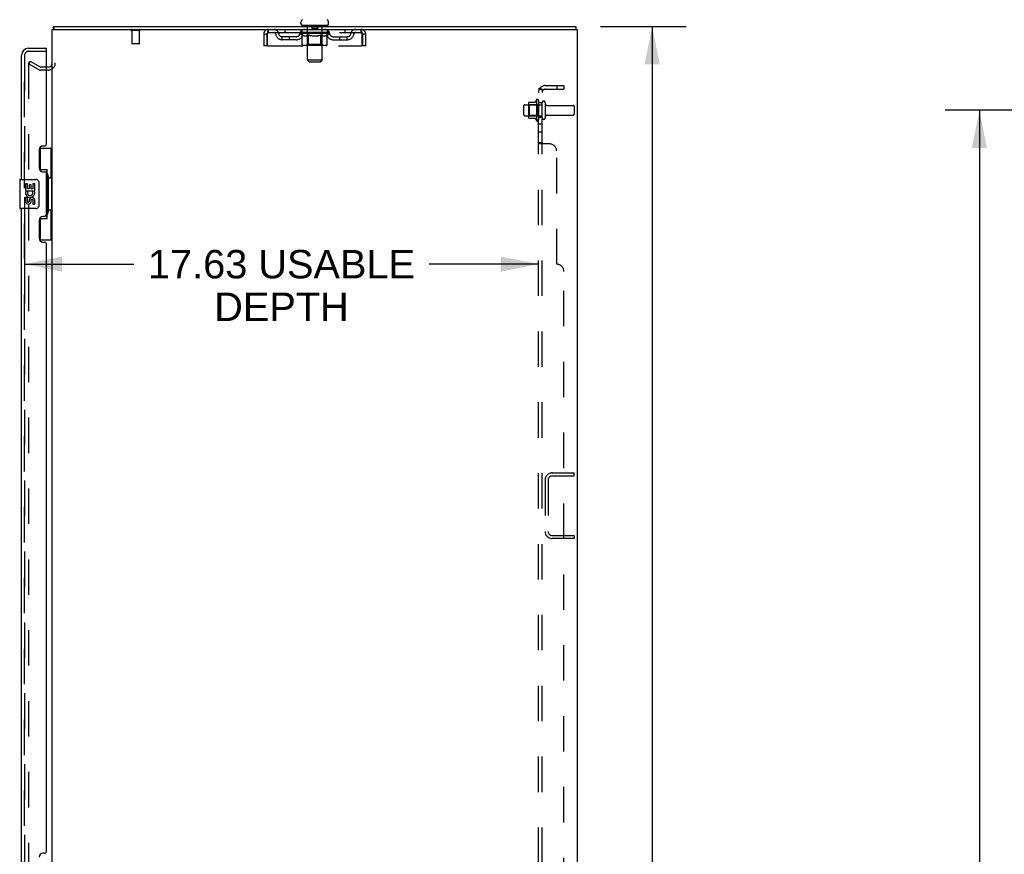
# Model space of a CAD drawing. Header units: inches. Extents: x 0 to 221, y 0 to 143.
# Tile 30 of 33: x 114 to 147, y 79 to 107. Entities that reach past the tile are written whole.
import ezdxf

# ---------------------------------------------------------------- set-up
doc = ezdxf.new("R2010")
doc.units = ezdxf.units.IN
doc.header["$LTSCALE"] = 12.149718
doc.header["$MEASUREMENT"] = 0
doc.linetypes.add('HIDDEN', pattern=[0.2, 0.1, -0.1])
doc.layers.get('0').update_dxf_attribs({"linetype": 'CONTINUOUS'})
for name, color, linetype in [('DEFAULT_2', 8, 'HIDDEN'), ('DIMENSIONS', 7, 'CONTINUOUS'), ('LEFTHAND_DOOR_ASSEMBLY', 7, 'CONTINUOUS'), ('RIGHTHAND_DOOR_ASSEMBLY', 7, 'CONTINUOUS'), ('SUBPANEL', 7, 'CONTINUOUS')]:
    doc.layers.add(name, color=color, linetype=linetype)
doc.styles.get("Standard").update_dxf_attribs({"font": 'arial.ttf'})
doc.dimstyles.new('DIMSTYLE_1', dxfattribs={"dimtxt": 0.974576, "dimasz": 1.299435, "dimexe": 0.09, "dimexo": 0.07, "dimgap": 0.0375, "dimtad": 0, "dimtih": 1, "dimtoh": 1, "dimzin": 4, "dimdsep": 46, "dimtxsty": 'Standard', "dimblk": '_FILLED', "dimblk1": '_FILLED', "dimblk2": '_FILLED', "dimcen": 0.09, "dimadec": 3, "dimazin": 1, "dimtfac": 1, "dimtdec": 3, "dimtofl": 0, "dimtmove": 0, "dimatfit": 3, "dimldrblk": '_FILLED', "dimfxl": 0, "dimtolj": 1, "dimtzin": 4, "dimarcsym": 0})

# ---------------------------------------------------------------- blocks, each defined once
blk = doc.blocks.new('_FILLED')
at = {"color": 0, "linetype": 'ByBlock'}
blk.add_solid([(0, 0), (-1, 0.2), (-1, -0.2)], dxfattribs=at)
blk = doc.blocks.new('*D2')
at = {"layer": 'DIMENSIONS', "color": 2, "linetype": 'Continuous'}
for p, q in [((154.197, 104.047), (145.254, 104.047)), ((146.423, 104.047), (146.423, 77.897)), ((146.423, 49.797), (146.423, 75.947)), ((154.197, 49.797), (145.254, 49.797))]:
    blk.add_line(p, q, dxfattribs=at)
at = {"layer": 'DIMENSIONS', "color": 2, "linetype": 'Continuous', "xscale": 1.2994350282, "yscale": 1.2994350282, "zscale": 1.2994350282}
for p, rotation in [((146.423, 104.047), 90), ((146.423, 49.797), 270)]:
    blk.add_blockref('_FILLED', p, dxfattribs=dict(at, rotation=rotation))
at = {"layer": 'DIMENSIONS', "color": 2, "linetype": 'Continuous', "insert": (146.423, 77.409), "char_height": 0.9746, "width": 3.40558, "attachment_point": 2, "line_spacing_factor": 0.9}
blk.add_mtext('54.25', dxfattribs=at)
blk = doc.blocks.new('*D7')
at = {"layer": 'DIMENSIONS', "color": 2, "linetype": 'Continuous'}
for p, q in [((133.428, 106.922), (136.373, 106.922)), ((135.204, 106.922), (135.204, 77.897)), ((135.204, 46.922), (135.204, 75.947)), ((133.428, 46.922), (136.373, 46.922))]:
    blk.add_line(p, q, dxfattribs=at)
at = {"layer": 'DIMENSIONS', "color": 2, "linetype": 'Continuous', "xscale": 1.2994350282, "yscale": 1.2994350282, "zscale": 1.2994350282}
for p, rotation in [((135.204, 106.922), 90), ((135.204, 46.922), 270)]:
    blk.add_blockref('_FILLED', p, dxfattribs=dict(at, rotation=rotation))
at = {"layer": 'DIMENSIONS', "color": 2, "linetype": 'Continuous', "insert": (135.204, 77.409), "char_height": 0.9746, "width": 3.40558, "attachment_point": 2, "line_spacing_factor": 0.9}
blk.add_mtext('60.00', dxfattribs=at)
blk = doc.blocks.new('*D11')
at = {"layer": 'DIMENSIONS', "color": 2, "linetype": 'Continuous'}
for p, q in [((113.679, 100.607), (113.679, 97.599)), ((113.679, 98.768), (117.432, 98.768)), ((131.304, 98.768), (127.551, 98.768))]:
    blk.add_line(p, q, dxfattribs=at)
at = {"layer": 'DIMENSIONS', "color": 2, "linetype": 'Continuous', "xscale": 1.2994350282, "yscale": 1.2994350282, "zscale": 1.2994350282, "rotation": 180}
blk.add_blockref('_FILLED', (113.679, 98.768), dxfattribs=at)
at = {"layer": 'DIMENSIONS', "color": 2, "linetype": 'Continuous', "xscale": 1.2994350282, "yscale": 1.2994350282, "zscale": 1.2994350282}
blk.add_blockref('_FILLED', (131.304, 98.768), dxfattribs=at)
at = {"layer": 'DIMENSIONS', "color": 2, "linetype": 'Continuous', "insert": (122.492, 99.255), "char_height": 0.97458, "width": 9.14435, "attachment_point": 2, "line_spacing_factor": 0.9}
blk.add_mtext('17.63 USABLE\\PDEPTH', dxfattribs=at)

msp = doc.modelspace()

# ---------------------------------------------------------------- linework, layer by layer
at = {"color": 7, "linetype": 'Continuous'}
for p, q in [((123.158, 107.012), (123.158, 107.05)), ((124.108, 107.012), (124.108, 107.05)), ((114.685, 106.922), (114.685, 106.818)), ((114.685, 106.922), (132.581, 106.922)), ((123.196, 106.952), (123.196, 106.922)), ((124.071, 106.952), (123.196, 106.952)), ((124.071, 106.952), (124.071, 106.922)), ((132.581, 106.922), (132.581, 106.818)), ((114.491, 105.526), (114.429, 105.526))]:
    msp.add_line(p, q, dxfattribs=at)
at = {"color": 3, "linetype": 'Continuous'}
for p, q in [((114.633, 47.026), (114.633, 106.818)), ((114.633, 106.818), (132.633, 106.818)), ((132.633, 106.818), (132.633, 47.026))]:
    msp.add_line(p, q, dxfattribs=at)
at = {"color": 7, "linetype": 'Continuous'}
for points in [[(114.667, 106.818), (114.668, 106.823), (114.669, 106.828), (114.67, 106.834), (114.671, 106.84), (114.672, 106.846), (114.672, 106.852), (114.673, 106.858), (114.673, 106.864), (114.673, 106.87)], [(114.673, 106.87), (114.674, 106.882), (114.674, 106.888), (114.674, 106.893), (114.675, 106.898), (114.675, 106.902), (114.676, 106.906), (114.676, 106.909), (114.677, 106.912), (114.678, 106.915), (114.679, 106.918), (114.68, 106.919), (114.681, 106.921), (114.682, 106.921), (114.684, 106.922), (114.685, 106.922)]]:
    msp.add_lwpolyline(points, dxfattribs=at)
for centre, radius, start, end in [((123.283, 107.05), 0.125, 126.7414, 180), ((123.983, 107.05), 0.125, 0, 53.2586), ((123.218, 107.012), 0.06, 180, 270), ((124.048, 107.012), 0.06, 270, 360), ((114.491, 105.668), 0.142, 270, 360)]:
    msp.add_arc(centre, radius, start, end, dxfattribs=at)
at = {"layer": 'DEFAULT_2', "color": 8, "linetype": 'HIDDEN'}
for p, q in [((117.629, 106.775), (117.345, 106.775)), ((117.363, 106.775), (117.363, 106.328)), ((117.611, 106.775), (117.611, 106.328)), ((122.05, 106.714), (122.05, 106.818)), ((122.05, 106.714), (125.216, 106.714)), ((122.602, 106.818), (122.602, 106.714)), ((123.127, 106.677), (123.127, 106.709)), ((123.127, 106.708), (123.372, 106.708)), ((123.128, 106.708), (123.128, 106.712)), ((123.224, 106.711), (123.128, 106.712)), ((123.135, 106.709), (123.135, 106.714)), ((123.141, 106.706), (123.141, 106.709)), ((123.141, 106.706), (124.125, 106.706)), ((123.149, 106.706), (123.149, 106.709)), ((123.149, 106.706), (123.149, 106.709)), ((123.157, 106.709), (123.157, 106.714)), ((123.17, 106.706), (123.17, 106.709)), ((123.172, 106.706), (123.172, 106.709)), ((123.195, 106.709), (123.195, 106.714)), ((123.196, 106.714), (123.196, 106.818)), ((123.206, 106.706), (123.206, 106.709)), ((123.208, 106.706), (123.208, 106.709)), ((123.224, 106.708), (123.224, 106.711)), ((123.245, 106.709), (123.245, 106.714)), ((123.246, 106.706), (123.246, 106.708)), ((123.247, 106.706), (123.247, 106.708)), ((123.249, 106.706), (123.249, 106.708)), ((123.255, 106.706), (123.255, 106.709)), ((123.255, 106.706), (123.255, 106.708)), ((123.258, 106.706), (123.258, 106.709)), ((123.261, 106.706), (123.261, 106.709)), ((123.264, 106.706), (123.264, 106.708)), ((123.275, 106.706), (123.275, 106.708)), ((123.29, 106.706), (123.29, 106.711)), ((123.29, 106.706), (123.29, 106.708)), ((123.306, 106.706), (123.306, 106.708)), ((123.308, 106.709), (123.308, 106.714)), ((123.315, 106.706), (123.315, 106.709)), ((123.319, 106.706), (123.319, 106.709)), ((123.326, 106.706), (123.326, 106.708)), ((123.335, 106.706), (123.335, 106.712)), ((123.348, 106.706), (123.348, 106.708)), ((123.35, 106.706), (123.35, 106.708)), ((123.372, 106.706), (123.372, 106.708)), ((123.376, 106.952), (123.376, 106.922)), ((123.425, 106.708), (123.376, 106.708)), ((123.38, 106.709), (123.38, 106.714)), ((123.384, 105.762), (123.384, 106.922)), ((123.385, 106.706), (123.385, 106.709)), ((123.389, 106.706), (123.389, 106.709)), ((123.394, 106.706), (123.394, 106.713)), ((123.397, 106.706), (123.397, 106.708)), ((123.406, 106.706), (123.406, 106.708)), ((123.425, 106.706), (123.425, 106.708)), ((123.485, 106.708), (123.438, 106.708)), ((123.454, 106.706), (123.454, 106.708)), ((123.46, 106.709), (123.46, 106.714)), ((123.463, 106.706), (123.463, 106.709)), ((123.465, 106.706), (123.465, 106.713)), ((123.467, 106.706), (123.467, 106.709)), ((123.473, 106.706), (123.473, 106.709)), ((123.485, 106.706), (123.485, 106.708)), ((123.549, 106.708), (123.506, 106.708)), ((123.516, 106.706), (123.516, 106.708)), ((123.528, 106.942), (123.528, 106.862)), ((123.728, 106.852), (123.538, 106.852)), ((123.542, 106.708), (123.633, 106.714)), ((123.545, 106.709), (123.545, 106.714)), ((123.546, 106.714), (123.545, 106.714)), ((123.546, 106.709), (123.546, 106.714)), ((123.546, 106.706), (123.546, 106.709)), ((123.549, 106.706), (123.549, 106.709)), ((123.549, 106.706), (123.549, 106.708)), ((123.55, 106.706), (123.55, 106.709)), ((123.616, 106.708), (123.578, 106.708)), ((123.582, 106.706), (123.582, 106.708)), ((123.616, 106.706), (123.616, 106.708)), ((123.631, 106.709), (123.631, 106.709)), ((123.631, 106.706), (123.631, 106.709)), ((123.631, 106.706), (123.631, 106.709)), ((123.633, 106.709), (123.633, 106.714)), ((123.633, 106.714), (123.725, 106.708)), ((123.635, 106.706), (123.635, 106.709)), ((123.635, 106.706), (123.635, 106.709)), ((123.635, 106.709), (123.635, 106.709)), ((123.65, 106.706), (123.65, 106.708)), ((123.65, 106.708), (123.688, 106.708)), ((123.684, 106.706), (123.684, 106.708)), ((123.716, 106.706), (123.716, 106.709)), ((123.717, 106.706), (123.717, 106.709)), ((123.717, 106.706), (123.717, 106.708)), ((123.717, 106.708), (123.76, 106.708)), ((123.721, 106.709), (123.721, 106.714)), ((123.721, 106.709), (123.721, 106.714)), ((123.721, 106.714), (123.721, 106.714)), ((123.721, 106.706), (123.721, 106.709)), ((123.738, 106.942), (123.738, 106.862)), ((123.75, 106.706), (123.75, 106.708)), ((123.781, 106.706), (123.781, 106.708)), ((123.781, 106.708), (123.828, 106.708)), ((123.793, 106.706), (123.793, 106.709)), ((123.799, 106.706), (123.799, 106.709)), ((123.801, 106.706), (123.801, 106.713)), ((123.803, 106.706), (123.803, 106.709)), ((123.806, 106.709), (123.806, 106.714)), ((123.812, 106.706), (123.812, 106.708)), ((123.841, 106.706), (123.841, 106.708)), ((123.841, 106.708), (123.89, 106.708)), ((123.86, 106.706), (123.86, 106.708)), ((123.869, 106.706), (123.869, 106.708)), ((123.872, 106.706), (123.872, 106.713)), ((123.877, 106.706), (123.877, 106.709)), ((123.881, 106.706), (123.881, 106.709)), ((123.882, 105.762), (123.882, 106.922)), ((123.886, 106.709), (123.886, 106.714)), ((123.891, 106.952), (123.891, 106.922)), ((123.894, 106.706), (123.894, 106.708)), ((123.894, 106.708), (124.055, 106.708)), ((123.916, 106.706), (123.916, 106.708)), ((123.919, 106.706), (123.919, 106.708)), ((123.931, 106.706), (123.931, 106.712)), ((123.94, 106.706), (123.94, 106.708)), ((123.947, 106.706), (123.947, 106.709)), ((123.951, 106.706), (123.951, 106.709)), ((123.958, 106.709), (123.958, 106.714)), ((123.96, 106.706), (123.96, 106.708)), ((123.976, 106.706), (123.976, 106.711)), ((123.976, 106.706), (123.976, 106.708)), ((123.991, 106.706), (123.991, 106.708)), ((124.002, 106.706), (124.002, 106.708)), ((124.006, 106.706), (124.006, 106.709)), ((124.008, 106.706), (124.008, 106.709)), ((124.011, 106.706), (124.011, 106.709)), ((124.011, 106.706), (124.011, 106.708)), ((124.017, 106.706), (124.017, 106.708)), ((124.019, 106.706), (124.019, 106.708)), ((124.02, 106.706), (124.02, 106.708)), ((124.021, 106.709), (124.021, 106.714)), ((124.058, 106.706), (124.058, 106.709)), ((124.06, 106.706), (124.06, 106.709)), ((124.071, 106.714), (124.071, 106.818)), ((124.071, 106.709), (124.071, 106.714)), ((124.094, 106.706), (124.094, 106.709)), ((124.096, 106.706), (124.096, 106.709)), ((124.109, 106.709), (124.109, 106.714)), ((124.117, 106.706), (124.117, 106.709)), ((124.118, 106.706), (124.118, 106.709)), ((124.125, 106.706), (124.125, 106.709)), ((124.132, 106.709), (124.132, 106.714)), ((124.139, 106.677), (124.139, 106.714)), ((124.664, 106.818), (124.664, 106.714)), ((125.216, 106.818), (125.216, 106.714)), ((121.883, 106.651), (121.883, 106.255)), ((121.883, 106.651), (121.987, 106.651)), ((121.987, 106.651), (121.987, 106.255)), ((122.017, 106.255), (122.017, 106.651)), ((122.518, 106.463), (122.518, 106.567)), ((123.001, 106.567), (122.518, 106.567)), ((123.001, 106.463), (122.518, 106.463)), ((122.768, 106.463), (122.768, 106.567)), ((123.204, 106.622), (123.127, 106.677)), ((124.139, 106.677), (123.127, 106.677)), ((123.204, 106.297), (123.204, 106.622)), ((123.204, 106.622), (123.216, 106.614)), ((123.228, 106.607), (123.216, 106.614)), ((123.24, 106.601), (123.228, 106.607)), ((123.251, 106.596), (123.239, 106.601)), ((123.263, 106.591), (123.251, 106.596)), ((123.274, 106.587), (123.262, 106.591)), ((123.349, 106.587), (123.274, 106.587)), ((123.349, 106.587), (123.36, 106.591)), ((123.372, 106.596), (123.36, 106.591)), ((123.383, 106.601), (123.372, 106.596)), ((123.383, 106.3), (123.383, 106.674)), ((123.395, 106.607), (123.383, 106.601)), ((123.406, 106.614), (123.395, 106.607)), ((123.418, 106.622), (123.406, 106.614)), ((123.418, 106.297), (123.418, 106.622)), ((123.418, 106.622), (123.442, 106.614)), ((123.465, 106.607), (123.441, 106.614)), ((123.487, 106.601), (123.464, 106.607)), ((123.509, 106.596), (123.487, 106.601)), ((123.532, 106.591), (123.509, 106.596)), ((123.554, 106.587), (123.532, 106.591)), ((123.712, 106.587), (123.554, 106.587)), ((123.712, 106.587), (123.734, 106.591)), ((123.756, 106.596), (123.734, 106.591)), ((123.778, 106.601), (123.756, 106.596)), ((123.801, 106.607), (123.778, 106.601)), ((123.823, 106.614), (123.8, 106.607)), ((123.846, 106.621), (123.823, 106.614)), ((123.846, 106.297), (123.846, 106.621)), ((123.846, 106.621), (123.857, 106.614)), ((123.868, 106.607), (123.857, 106.614)), ((123.879, 106.601), (123.868, 106.607)), ((123.89, 106.596), (123.879, 106.601)), ((123.883, 106.3), (123.883, 106.674)), ((123.901, 106.591), (123.89, 106.596)), ((123.912, 106.587), (123.901, 106.591)), ((123.995, 106.587), (123.912, 106.587)), ((123.995, 106.587), (124.005, 106.591)), ((124.016, 106.596), (124.005, 106.591)), ((124.027, 106.601), (124.016, 106.596)), ((124.038, 106.607), (124.027, 106.601)), ((124.049, 106.614), (124.038, 106.607)), ((124.06, 106.621), (124.049, 106.614)), ((124.06, 106.621), (124.139, 106.677)), ((124.06, 106.297), (124.06, 106.621)), ((124.265, 106.567), (124.748, 106.567)), ((124.265, 106.463), (124.748, 106.463)), ((124.498, 106.463), (124.498, 106.567)), ((124.748, 106.463), (124.748, 106.567)), ((125.249, 106.651), (125.249, 106.255)), ((125.279, 106.255), (125.279, 106.651)), ((125.383, 106.651), (125.279, 106.651)), ((125.383, 106.255), (125.383, 106.651)), ((117.601, 106.318), (117.373, 106.318)), ((121.987, 106.255), (121.883, 106.255)), ((122.017, 106.255), (125.249, 106.255)), ((124.026, 106.268), (123.238, 106.268)), ((123.383, 106.3), (123.351, 106.268)), ((123.883, 106.3), (123.383, 106.3)), ((123.829, 106.268), (123.831, 106.268)), ((123.835, 106.27), (123.837, 106.271)), ((123.837, 106.271), (123.839, 106.273)), ((123.883, 106.3), (123.915, 106.268)), ((125.383, 106.255), (125.279, 106.255)), ((113.873, 105.727), (113.821, 105.636)), ((113.873, 105.727), (114.213, 105.53)), ((123.444, 105.702), (123.384, 105.762)), ((123.882, 105.762), (123.384, 105.762)), ((123.444, 105.702), (123.822, 105.702)), ((123.822, 105.702), (123.882, 105.762)), ((113.821, 105.656), (113.821, 48.188)), ((114.161, 105.44), (113.821, 105.636)), ((114.429, 105.526), (114.228, 105.526)), ((114.491, 105.422), (114.228, 105.422)), ((131.234, 104.403), (131.234, 103.691)), ((131.304, 104.381), (131.304, 103.713)), ((130.804, 103.889), (130.804, 104.204)), ((130.834, 104.234), (131.429, 104.234)), ((130.968, 104.303), (130.968, 103.791)), ((130.988, 104.23), (130.968, 104.25)), ((130.979, 104.324), (131.206, 104.324)), ((130.988, 104.23), (130.988, 103.863)), ((131.284, 104.23), (130.988, 104.23)), ((131.284, 104.23), (131.304, 104.25)), ((131.284, 104.23), (131.284, 103.863)), ((131.429, 103.789), (131.429, 104.304)), ((131.539, 104.304), (131.539, 103.789)), ((131.602, 104.212), (132.499, 104.212)), ((132.529, 104.182), (132.529, 103.912)), ((130.834, 103.859), (131.429, 103.859)), ((130.988, 103.863), (130.968, 103.843)), ((130.979, 103.769), (131.206, 103.769)), ((131.284, 103.863), (130.988, 103.863)), ((131.284, 103.863), (131.304, 103.843)), ((131.602, 103.882), (132.499, 103.882)), ((131.776, 91.609), (132.529, 91.609)), ((131.776, 91.505), (132.529, 91.505)), ((132.529, 91.505), (132.529, 91.609)), ((131.529, 91.363), (131.529, 89.606)), ((131.633, 91.363), (131.633, 89.606)), ((131.776, 89.463), (132.529, 89.463)), ((132.529, 89.359), (131.776, 89.359)), ((132.529, 89.463), (132.529, 89.359))]:
    msp.add_line(p, q, dxfattribs=at)
for points in [[(122.017, 106.651), (122.019, 106.67), (122.022, 106.688), (122.024, 106.706), (122.026, 106.723), (122.029, 106.74), (122.031, 106.755), (122.034, 106.769), (122.036, 106.782), (122.038, 106.792), (122.041, 106.801), (122.043, 106.809), (122.045, 106.814), (122.048, 106.817), (122.05, 106.818)], [(122.017, 106.651), (122.019, 106.658), (122.022, 106.665), (122.024, 106.672), (122.026, 106.678), (122.029, 106.684), (122.031, 106.69), (122.034, 106.696), (122.036, 106.7), (122.038, 106.704), (122.041, 106.708), (122.043, 106.71), (122.045, 106.712), (122.048, 106.714), (122.05, 106.714)], [(125.216, 106.818), (125.218, 106.817), (125.221, 106.814), (125.223, 106.809), (125.225, 106.801), (125.228, 106.792), (125.23, 106.782), (125.233, 106.769), (125.235, 106.755), (125.237, 106.74), (125.24, 106.723), (125.242, 106.706), (125.244, 106.688), (125.247, 106.67), (125.249, 106.651)], [(125.216, 106.714), (125.218, 106.714), (125.221, 106.712), (125.223, 106.71), (125.225, 106.708), (125.228, 106.704), (125.23, 106.7), (125.233, 106.696), (125.235, 106.69), (125.237, 106.684), (125.24, 106.678), (125.242, 106.672), (125.244, 106.665), (125.247, 106.658), (125.249, 106.651)], [(123.238, 106.268), (123.234, 106.268), (123.23, 106.269), (123.226, 106.27), (123.222, 106.271), (123.219, 106.273), (123.215, 106.276), (123.212, 106.278), (123.209, 106.282), (123.207, 106.285), (123.206, 106.289), (123.205, 106.293), (123.204, 106.297)], [(123.435, 106.268), (123.433, 106.268), (123.431, 106.269), (123.429, 106.27), (123.427, 106.271), (123.425, 106.273), (123.424, 106.276), (123.422, 106.278), (123.421, 106.282), (123.42, 106.285), (123.419, 106.289), (123.418, 106.293), (123.418, 106.297)], [(123.831, 106.268), (123.833, 106.269), (123.835, 106.27)], [(123.839, 106.273), (123.84, 106.276), (123.842, 106.278), (123.843, 106.282), (123.844, 106.285)], [(123.84, 106.276), (123.842, 106.278), (123.843, 106.282)], [(123.844, 106.285), (123.845, 106.289), (123.846, 106.293), (123.846, 106.297)], [(123.845, 106.289), (123.846, 106.293), (123.846, 106.297)], [(124.026, 106.268), (124.03, 106.268), (124.034, 106.269), (124.038, 106.27), (124.042, 106.271), (124.045, 106.273), (124.049, 106.276), (124.052, 106.278), (124.055, 106.282), (124.057, 106.285), (124.058, 106.289), (124.06, 106.293), (124.06, 106.297)], [(113.838, 105.676), (113.836, 105.676), (113.834, 105.676), (113.832, 105.675), (113.83, 105.675), (113.829, 105.673), (113.827, 105.672), (113.826, 105.671), (113.824, 105.669), (113.823, 105.667), (113.822, 105.665), (113.822, 105.663), (113.821, 105.661), (113.821, 105.659), (113.821, 105.656)], [(113.846, 105.674), (113.844, 105.675), (113.842, 105.676), (113.84, 105.676), (113.838, 105.676), (113.838, 105.676)]]:
    msp.add_lwpolyline(points, dxfattribs=at)
for centre, radius, start, end in [((117.345, 106.796), 0.0215, 90, 270), ((117.629, 106.796), 0.0215, 270, 90), ((122.05, 106.651), 0.167, 90, 180), ((122.05, 106.651), 0.063, 90, 180), ((122.229, 106.651), 0.167, 8.0716, 90), ((122.23, 106.651), 0.0625, 7.9863, 90), ((123.291, 106.651), 0.167, 90, 171.9284), ((123.29, 106.651), 0.0625, 90, 172.0137), ((123.351, 106.674), 0.0318, 0, 90), ((123.354, 106.922), 0.03, 0, 90), ((123.518, 106.942), 0.01, 0, 90), ((123.538, 106.862), 0.01, 180, 270), ((123.728, 106.862), 0.01, 270, 360), ((123.748, 106.942), 0.01, 90, 180), ((123.912, 106.922), 0.03, 90, 180), ((123.915, 106.674), 0.0318, 90, 180), ((123.976, 106.651), 0.167, 8.0716, 90), ((123.976, 106.651), 0.0625, 7.9863, 90), ((125.037, 106.651), 0.167, 90, 171.9284), ((125.036, 106.651), 0.0625, 90, 172.0137), ((125.216, 106.651), 0.167, 0, 90), ((125.216, 106.651), 0.063, 0, 90), ((122.518, 106.692), 0.229, 187.9863, 270), ((122.518, 106.692), 0.125, 188.0716, 270), ((123.001, 106.692), 0.125, 270, 351.9284), ((123.001, 106.692), 0.229, 270, 352.0137), ((124.265, 106.692), 0.229, 187.9863, 270), ((124.265, 106.692), 0.125, 188.0716, 270), ((124.748, 106.692), 0.125, 270, 351.9284), ((124.748, 106.692), 0.229, 270, 352.0137), ((117.373, 106.328), 0.01, 180, 270), ((117.601, 106.328), 0.01, 270, 360), ((114.228, 105.556), 0.134, 240, 270), ((114.228, 105.556), 0.03, 240, 270), ((114.491, 105.668), 0.246, 270, 360), ((131.188, 104.334), 0.01, 270, 336.0321), ((131.834, 104.047), 0.698, 149.3369, 156.0321), ((131.266, 104.381), 0.0384, 0, 145.5503), ((131.484, 104.304), 0.055, 0, 180), ((130.834, 104.204), 0.03, 90, 180), ((131.109, 104.303), 0.141, 174.7919, 180), ((130.979, 104.314), 0.01, 90, 174.8062), ((131.602, 104.274), 0.0625, 180, 270), ((132.499, 104.182), 0.03, 0, 90), ((130.834, 103.889), 0.03, 180, 270), ((131.109, 103.791), 0.141, 180, 185.2081), ((130.979, 103.779), 0.01, 185.1938, 270), ((131.188, 103.759), 0.01, 23.9679, 90), ((131.834, 104.047), 0.698, 203.9679, 210.6631), ((131.266, 103.713), 0.0384, 214.4497, 360), ((131.484, 103.789), 0.055, 180, 360), ((131.602, 103.819), 0.0625, 90, 180), ((132.499, 103.912), 0.03, 270, 360), ((131.776, 91.363), 0.246, 90, 180), ((131.776, 91.363), 0.142, 90, 180), ((131.776, 89.606), 0.246, 180, 270), ((131.776, 89.606), 0.142, 180, 270)]:
    msp.add_arc(centre, radius, start, end, dxfattribs=at)
for centre, major_axis, ratio, start_param, end_param in [((123.633, 106.714), (0.506, 0.005), 0.05963, 9.249616, 9.431313), ((123.633, 106.714), (0.506, 0), 0.060556, -3.083241, -2.96706), ((123.092, 106.704), (0.158, 0.002), 0.05963, 0.25549, 1.295341), ((123.633, 106.714), (0.506, 0.011), 0.05688, 2.791345, 2.965878), ((123.146, 106.704), (0.158, -0.002), 0.05963, 0.605815, 1.645666), ((123.633, 106.714), (0.506, -0.005), 0.05963, -2.96643, -2.791898), ((123.092, 106.699), (0.158, 0.003), 0.05688, 1.20151, 1.294789), ((123.146, 106.699), (0.158, 0), 0.060556, 1.551758, 1.645036), ((123.111, 106.699), (0.158, 0.002), 0.05963, 1.170259, 1.376596), ((123.147, 106.701), (0.131, 0.001), 0.05963, 1.065228, 1.614276), ((123.178, 106.701), (0.131, 0), 0.060556, 1.240391, 1.789438), ((123.131, 106.701), (0.131, 0.003), 0.05688, 0.890143, 1.43919), ((123.089, 106.704), (0.158, 0.003), 0.05688, 0.080405, 1.120256), ((123.633, 106.714), (0.506, 0.015), 0.052395, 2.616403, 2.790936), ((123.196, 106.704), (0.158, -0.003), 0.05688, 0.7809, 1.820751), ((123.633, 106.714), (0.506, -0.011), 0.05688, -2.791345, -2.616812), ((123.089, 106.699), (0.158, 0.005), 0.052395, 1.026568, 1.119847), ((123.196, 106.699), (0.158, -0.002), 0.05963, 1.72692, 1.820198), ((123.131, 106.701), (0.131, 0.004), 0.052395, 0.715201, 1.264248), ((123.222, 106.701), (0.131, -0.001), 0.05963, 1.415553, 1.9646), ((123.633, 106.714), (0.506, 0.02), 0.046319, 2.441654, 2.616187), ((123.26, 106.704), (0.158, -0.005), 0.052395, 0.955842, 1.995693), ((123.102, 106.704), (0.158, 0.005), 0.052395, -0.094537, 0.945314), ((123.633, 106.714), (0.506, -0.015), 0.052395, -2.616403, -2.44187), ((123.102, 106.699), (0.158, 0.006), 0.046319, 0.851819, 0.945098), ((123.26, 106.699), (0.158, -0.003), 0.05688, 1.902006, 1.995284), ((123.146, 106.701), (0.131, 0.005), 0.046319, 0.540452, 1.089499), ((123.279, 106.701), (0.131, -0.003), 0.05688, 1.590638, 2.139686), ((123.111, 106.704), (0.158, 0), 0.060556, 0.430652, 0.777569), ((123.633, 106.714), (0.506, 0.024), 0.038841, 2.267123, 2.441656), ((123.334, 106.704), (0.158, -0.006), 0.046319, 1.130591, 2.170442), ((123.132, 106.704), (0.158, 0.006), 0.046319, -0.269286, 0.770565), ((123.633, 106.714), (0.506, -0.02), 0.046319, -2.441654, -2.267121), ((123.132, 106.699), (0.158, 0.007), 0.038841, 0.677289, 0.770567), ((123.334, 106.699), (0.158, -0.005), 0.052395, 2.076947, 2.170226), ((123.175, 106.701), (0.131, 0.006), 0.038841, 0.365921, 0.914969), ((123.347, 106.701), (0.131, -0.004), 0.052395, 1.76558, 2.314627), ((123.633, 106.714), (0.506, 0.027), 0.030195, 2.09281, 2.267343), ((123.418, 106.704), (0.158, -0.007), 0.038841, 1.305122, 2.344973), ((123.177, 106.704), (0.158, 0.007), 0.038841, -0.443817, 0.596034), ((123.633, 106.714), (0.506, -0.024), 0.038841, -2.267123, -2.092591), ((123.177, 106.699), (0.158, 0.008), 0.030195, 0.502975, 0.596254), ((123.418, 106.699), (0.158, -0.006), 0.046319, 2.251696, 2.344975), ((123.219, 106.701), (0.131, 0.007), 0.030195, 0.191608, 0.740655), ((123.423, 106.701), (0.131, -0.005), 0.046319, 1.940329, 2.489376), ((123.236, 106.704), (0.158, 0.008), 0.030195, -0.61813, 0.421721), ((123.633, 106.714), (0.506, 0.029), 0.020645, 1.918687, 2.09322), ((123.508, 106.704), (0.158, -0.008), 0.030195, 1.479435, 2.519286), ((123.633, 106.714), (0.506, -0.027), 0.030195, -2.09281, -1.918277), ((123.236, 106.699), (0.158, 0.009), 0.020645, 0.328852, 0.422131), ((123.508, 106.699), (0.158, -0.007), 0.038841, 2.426227, 2.519505), ((123.275, 106.701), (0.131, 0.007), 0.020645, 0.017485, 0.566532), ((123.506, 106.701), (0.131, -0.006), 0.038841, 2.11486, 2.663907), ((123.306, 106.704), (0.158, 0.009), 0.020645, -0.792253, 0.247598), ((123.633, 106.714), (0.506, 0.03), 0.010478, 1.744704, 1.919237), ((123.603, 106.704), (0.158, -0.009), 0.020645, 1.653558, 2.693409), ((123.633, 106.714), (0.506, -0.029), 0.020645, -1.918687, -1.744154), ((123.306, 106.699), (0.158, 0.009), 0.010478, 0.154869, 0.248148), ((123.603, 106.699), (0.158, -0.008), 0.030195, 2.60054, 2.693819), ((123.342, 106.701), (0.131, 0.008), 0.010478, 6.126688, 6.675735), ((123.592, 106.701), (0.131, -0.007), 0.030195, 2.289173, 2.83822), ((123.387, 106.704), (0.158, 0.009), 0.010478, -0.966236, -0.000846), ((123.698, 106.704), (0.158, -0.009), 0.010478, 1.827541, 2.867392), ((123.633, 106.714), (0.506, -0.03), 0.010478, -1.744704, -1.570171), ((123.698, 106.699), (0.158, -0.009), 0.020645, 2.774664, 2.867942), ((123.68, 106.701), (0.131, -0.007), 0.020645, 2.463296, 3.012344), ((123.568, 106.704), (0.158, 0.009), 0.010478, 0.274201, 1.314052), ((123.5, 106.701), (0.131, 0.008), 0.010478, -0.000483, 0.504314), ((123.475, 106.699), (0.158, 0.009), 0.010478, 0.099668, 0.192946), ((123.633, 106.714), (0.506, 0.03), 0.010478, -1.571421, -1.396888), ((123.791, 106.699), (0.158, -0.009), 0.010478, 2.948646, 3.041925), ((123.766, 106.701), (0.131, -0.008), 0.010478, 2.637279, 3.142076), ((123.664, 106.704), (0.158, 0.009), 0.020645, 0.448184, 1.488034), ((123.586, 106.701), (0.131, 0.007), 0.020645, 0.129249, 0.678296), ((123.568, 106.699), (0.158, 0.009), 0.020645, 0.273651, 0.366929), ((123.633, 106.714), (0.506, 0.029), 0.020645, -1.397439, -1.222906), ((123.879, 106.704), (0.158, -0.009), 0.010478, -3.140747, -2.175357), ((123.633, 106.714), (0.506, -0.03), 0.010478, 1.222355, 1.396888), ((123.758, 106.704), (0.158, 0.008), 0.030195, 0.622307, 1.662158), ((123.674, 106.701), (0.131, 0.007), 0.030195, 0.303372, 0.852419), ((123.925, 106.701), (0.131, -0.008), 0.010478, 2.749043, 3.29809), ((123.96, 106.704), (0.158, -0.009), 0.020645, 2.893995, 3.933846), ((123.664, 106.699), (0.158, 0.008), 0.030195, 0.447774, 0.541052), ((123.96, 106.699), (0.158, -0.009), 0.010478, 2.893445, 2.986723), ((123.633, 106.714), (0.506, 0.027), 0.030195, -1.223315, -1.048783), ((123.633, 106.714), (0.506, -0.029), 0.020645, 1.048373, 1.222906), ((123.848, 106.704), (0.158, 0.007), 0.038841, 0.79662, 1.836471), ((123.76, 106.701), (0.131, 0.006), 0.038841, 0.477686, 1.026733), ((123.991, 106.701), (0.131, -0.007), 0.020645, 2.57506, 3.124108), ((124.031, 106.704), (0.158, -0.008), 0.030195, 2.719872, 3.759723), ((123.932, 106.704), (0.158, 0.006), 0.046319, 0.971151, 2.011002), ((123.758, 106.699), (0.158, 0.007), 0.038841, 0.622087, 0.715366), ((124.031, 106.699), (0.158, -0.009), 0.020645, 2.719462, 2.812741), ((123.633, 106.714), (0.506, 0.024), 0.038841, -1.049002, -0.874469), ((123.633, 106.714), (0.506, -0.027), 0.030195, 0.87425, 1.048783), ((123.843, 106.701), (0.131, 0.005), 0.046319, 0.652216, 1.201263), ((124.006, 106.704), (0.158, 0.005), 0.052395, 1.1459, 2.185751), ((124.047, 106.701), (0.131, -0.007), 0.030195, 2.400937, 2.949985), ((124.089, 106.704), (0.158, -0.007), 0.038841, 2.545558, 3.585409), ((123.919, 106.701), (0.131, 0.004), 0.052395, 0.826965, 1.376012), ((123.848, 106.699), (0.158, 0.006), 0.046319, 0.796618, 0.889896), ((124.089, 106.699), (0.158, -0.008), 0.030195, 2.545339, 2.638617), ((124.07, 106.704), (0.158, 0.003), 0.05688, 1.320842, 2.360692), ((123.633, 106.714), (0.506, 0.02), 0.046319, -0.874471, -0.699939), ((123.633, 106.714), (0.506, -0.024), 0.038841, 0.699936, 0.874469), ((124.134, 106.704), (0.158, -0.006), 0.046319, 2.371028, 3.410879), ((124.091, 106.701), (0.131, -0.006), 0.038841, 2.226624, 2.775671), ((124.12, 106.704), (0.158, 0.002), 0.05963, 1.495927, 2.535778), ((123.987, 106.701), (0.131, 0.003), 0.05688, 1.001907, 1.550954), ((124.164, 106.704), (0.158, -0.005), 0.052395, 2.196279, 3.23613), ((123.932, 106.699), (0.158, 0.005), 0.052395, 0.971367, 1.064645), ((124.12, 106.701), (0.131, -0.005), 0.046319, 2.052093, 2.601141), ((124.155, 106.704), (0.158, 0), 0.060556, 1.671089, 2.71094), ((124.134, 106.699), (0.158, -0.007), 0.038841, 2.371026, 2.464304), ((124.178, 106.704), (0.158, -0.003), 0.05688, 2.021337, 3.061188), ((123.633, 106.714), (0.506, 0.015), 0.052395, -0.699723, -0.52519), ((123.633, 106.714), (0.506, -0.02), 0.046319, 0.525406, 0.699939), ((124.175, 106.704), (0.158, -0.002), 0.05963, 1.846251, 2.886102), ((124.044, 106.701), (0.131, 0.001), 0.05963, 1.176993, 1.72604), ((124.135, 106.701), (0.131, -0.004), 0.052395, 1.877344, 2.426392), ((124.088, 106.701), (0.131, 0), 0.060556, 1.352155, 1.901202), ((124.135, 106.701), (0.131, -0.003), 0.05688, 1.702402, 2.25145), ((124.119, 106.701), (0.131, -0.001), 0.05963, 1.527317, 2.076364), ((124.006, 106.699), (0.158, 0.003), 0.05688, 1.146309, 1.239587), ((124.164, 106.699), (0.158, -0.006), 0.046319, 2.196495, 2.289773), ((123.633, 106.714), (0.506, 0.011), 0.05688, -0.524781, -0.350248), ((123.633, 106.714), (0.506, -0.015), 0.052395, 0.350657, 0.52519), ((124.07, 106.699), (0.158, 0.002), 0.05963, 1.321394, 1.414673), ((124.178, 106.699), (0.158, -0.005), 0.052395, 2.021746, 2.115024), ((123.633, 106.714), (0.506, 0.005), 0.05963, -0.349695, -0.175162), ((123.633, 106.714), (0.506, -0.011), 0.05688, 0.175715, 0.350248), ((124.12, 106.699), (0.158, 0), 0.060556, 1.496556, 1.589835), ((124.175, 106.699), (0.158, -0.003), 0.05688, 1.846804, 1.940083), ((124.155, 106.699), (0.158, -0.002), 0.05963, 1.671719, 1.764997), ((123.633, 106.714), (0.506, 0), 0.060556, -0.174533, 0), ((123.633, 106.714), (0.506, -0.005), 0.05963, 0.000629, 0.175162)]:
    msp.add_ellipse(centre, major_axis=major_axis, ratio=ratio, start_param=start_param, end_param=end_param, dxfattribs=at)
at = {"layer": 'LEFTHAND_DOOR_ASSEMBLY', "color": 8, "linetype": 'HIDDEN'}
for p, q in [((113.822, 106.068), (114.409, 106.068)), ((113.679, 47.918), (113.679, 105.925))]:
    msp.add_line(p, q, dxfattribs=at)
msp.add_arc((113.822, 105.925), 0.142, 90, 180, dxfattribs=at)
at = {"layer": 'RIGHTHAND_DOOR_ASSEMBLY', "color": 3, "linetype": 'Continuous'}
for p, q in [((113.822, 106.172), (114.429, 106.172)), ((114.429, 102.879), (114.429, 106.048)), ((113.575, 101.672), (113.575, 105.925)), ((114.179, 102.689), (114.179, 102.069)), ((114.369, 102.819), (114.309, 102.819)), ((114.309, 101.939), (114.369, 101.939)), ((114.429, 100.464), (114.429, 101.879)), ((113.575, 77.422), (113.575, 100.672)), ((114.369, 100.404), (114.309, 100.404)), ((114.179, 100.274), (114.179, 99.654)), ((114.309, 99.524), (114.369, 99.524)), ((114.429, 78.629), (114.429, 99.464)), ((114.369, 78.569), (114.309, 78.569))]:
    msp.add_line(p, q, dxfattribs=at)
at = {"layer": 'RIGHTHAND_DOOR_ASSEMBLY', "color": 8, "linetype": 'HIDDEN'}
for p, q in [((113.822, 106.068), (114.409, 106.068)), ((113.679, 105.925), (113.679, 47.918))]:
    msp.add_line(p, q, dxfattribs=at)
at = {"layer": 'RIGHTHAND_DOOR_ASSEMBLY', "color": 7, "linetype": 'Continuous'}
for p, q in [((114.429, 106.068), (114.409, 106.068)), ((114.429, 106.068), (114.429, 106.172)), ((114.192, 102.747), (114.633, 102.747)), ((114.229, 101.967), (114.229, 102.747)), ((114.594, 101.722), (114.594, 102.747)), ((114.229, 102.012), (114.456, 102.012)), ((114.456, 100.332), (114.456, 102.012)), ((113.515, 101.657), (113.515, 100.687)), ((113.53, 101.672), (114.07, 101.672)), ((114.493, 101.773), (114.493, 101.752)), ((114.493, 101.722), (114.493, 100.622)), ((114.616, 101.722), (114.493, 101.722)), ((114.616, 100.622), (114.616, 101.722)), ((113.718, 101.518), (113.718, 101.287)), ((113.781, 101.518), (113.718, 101.518)), ((113.781, 101.35), (113.781, 101.518)), ((113.844, 101.35), (113.781, 101.35)), ((113.844, 101.486), (113.844, 101.35)), ((113.904, 101.486), (113.844, 101.486)), ((113.904, 101.35), (113.904, 101.486)), ((113.97, 101.35), (113.904, 101.35)), ((113.97, 101.518), (113.97, 101.35)), ((114.032, 101.518), (113.97, 101.518)), ((114.032, 101.287), (114.032, 101.518)), ((114.17, 101.572), (114.17, 100.772)), ((113.718, 101.287), (113.98, 101.287)), ((113.718, 101.057), (113.718, 100.92)), ((113.781, 101.057), (113.718, 101.057)), ((113.789, 101.251), (113.731, 101.276)), ((113.781, 100.92), (113.781, 101.057)), ((113.844, 100.962), (113.844, 100.921)), ((113.904, 100.9), (113.904, 100.969)), ((113.98, 101.287), (113.952, 101.268)), ((113.97, 100.962), (113.97, 100.826)), ((114.014, 101.287), (114.032, 101.287)), ((114.032, 100.826), (114.032, 100.962)), ((114.07, 100.672), (113.53, 100.672)), ((113.97, 100.826), (114.032, 100.826)), ((114.616, 100.622), (114.493, 100.622)), ((114.594, 99.597), (114.594, 100.622)), ((114.229, 99.597), (114.229, 100.377)), ((114.229, 100.332), (114.456, 100.332)), ((114.493, 100.592), (114.493, 100.571)), ((114.192, 99.597), (114.633, 99.597))]:
    msp.add_line(p, q, dxfattribs=at)
for points in [[(114.42, 101.911), (114.422, 101.915), (114.428, 101.923), (114.432, 101.931), (114.437, 101.938), (114.441, 101.945), (114.444, 101.951), (114.447, 101.957), (114.449, 101.963), (114.452, 101.968), (114.453, 101.973), (114.454, 101.977), (114.455, 101.981), (114.456, 101.985), (114.456, 101.988)], [(114.163, 101.608), (114.165, 101.602), (114.167, 101.597), (114.168, 101.591), (114.169, 101.585), (114.17, 101.578), (114.17, 101.572)], [(114.17, 100.772), (114.17, 100.766), (114.169, 100.759), (114.168, 100.753), (114.167, 100.747), (114.165, 100.741), (114.163, 100.736)], [(114.456, 100.356), (114.456, 100.359), (114.455, 100.363), (114.454, 100.367), (114.453, 100.371), (114.452, 100.376), (114.449, 100.381), (114.447, 100.386), (114.444, 100.392), (114.441, 100.399), (114.437, 100.406), (114.432, 100.413), (114.428, 100.421), (114.422, 100.429), (114.42, 100.433)]]:
    msp.add_lwpolyline(points, dxfattribs=at)
at = {"layer": 'RIGHTHAND_DOOR_ASSEMBLY', "color": 3, "linetype": 'Continuous'}
for centre, radius, start, end in [((113.822, 105.925), 0.246, 90, 180), ((114.409, 106.048), 0.02, 0, 90), ((114.309, 102.689), 0.13, 90, 180), ((114.369, 102.879), 0.06, 270, 360), ((114.309, 102.069), 0.13, 180, 270), ((114.369, 101.879), 0.06, 0, 90), ((114.309, 100.274), 0.13, 90, 180), ((114.369, 100.464), 0.06, 270, 360), ((114.309, 99.654), 0.13, 180, 270), ((114.369, 99.464), 0.06, 0, 90), ((114.309, 78.439), 0.13, 90, 180), ((114.369, 78.629), 0.06, 270, 360)]:
    msp.add_arc(centre, radius, start, end, dxfattribs=at)
at = {"layer": 'RIGHTHAND_DOOR_ASSEMBLY', "color": 8, "linetype": 'HIDDEN'}
msp.add_arc((113.822, 105.925), 0.142, 90, 180, dxfattribs=at)
at = {"layer": 'RIGHTHAND_DOOR_ASSEMBLY', "color": 7, "linetype": 'Continuous'}
for centre, radius, start, end in [((113.53, 101.657), 0.015, 90, 180), ((114.07, 101.572), 0.1, 21.205, 90), ((113.875, 101.214), 0.157, 156.5966, 341.8791), ((113.875, 101.214), 0.0943, 156.5966, 35.1122), ((113.938, 100.962), 0.0943, 0, 180), ((113.939, 100.958), 0.0362, 83.4285, 161.7628), ((113.938, 100.962), 0.0314, 0, 81.2295), ((113.875, 101.214), 0.157, 25.737, 27.8532), ((113.879, 101.214), 0.154, 341.4199, 26.1963), ((113.53, 100.687), 0.015, 180, 270), ((113.812, 100.92), 0.0943, 180, 248.6704), ((113.812, 100.92), 0.0943, 248.6999, 347.4338), ((113.812, 100.92), 0.0314, 180, 0.0485), ((114.07, 100.772), 0.1, 270, 338.7946)]:
    msp.add_arc(centre, radius, start, end, dxfattribs=at)
for centre, start_param, end_param in [((114.389, 101.762), -1.51401, -0.699287), ((114.389, 101.762), -2.442306, -1.627583), ((114.389, 100.581), -1.51401, -0.699287), ((114.389, 100.581), -2.442306, -1.627583)]:
    msp.add_ellipse(centre, major_axis=(0, 0.18), ratio=0.579493, start_param=start_param, end_param=end_param, dxfattribs=at)
at = {"layer": 'SUBPANEL', "color": 8, "linetype": 'HIDDEN'}
for p, q in [((131.304, 49.078), (131.304, 104.766)), ((131.429, 104.766), (131.304, 104.766)), ((131.358, 104.804), (131.455, 104.725)), ((131.429, 49.078), (131.429, 104.766)), ((131.541, 104.891), (132.179, 104.891)), ((131.541, 104.766), (132.179, 104.766)), ((131.929, 104.891), (131.929, 104.766)), ((132.179, 104.891), (132.179, 104.766)), ((131.429, 104.297), (131.304, 104.297)), ((131.429, 103.797), (131.304, 103.797)), ((131.429, 103.569), (131.304, 103.569)), ((131.429, 103.288), (131.304, 103.288)), ((131.429, 102.926), (131.304, 102.926)), ((131.679, 102.891), (131.358, 102.891)), ((131.455, 102.896), (131.455, 102.897)), ((131.929, 98.766), (131.929, 102.641)), ((132.179, 55.328), (132.179, 98.516))]:
    msp.add_line(p, q, dxfattribs=at)
for points in [[(131.327, 104.786), (131.323, 104.784), (131.32, 104.783), (131.317, 104.781), (131.314, 104.78), (131.312, 104.778), (131.309, 104.776), (131.307, 104.774), (131.306, 104.772), (131.305, 104.771), (131.304, 104.769), (131.304, 104.767), (131.304, 104.766)], [(131.358, 104.804), (131.356, 104.802), (131.354, 104.8), (131.351, 104.798), (131.348, 104.796), (131.344, 104.794), (131.341, 104.792), (131.337, 104.791), (131.334, 104.789), (131.327, 104.786)], [(131.372, 104.766), (131.372, 104.766), (131.371, 104.766), (131.371, 104.766), (131.37, 104.766), (131.37, 104.766), (131.37, 104.766), (131.369, 104.766)], [(131.369, 104.766), (131.369, 104.766), (131.369, 104.766), (131.369, 104.766), (131.37, 104.766), (131.37, 104.766), (131.37, 104.766), (131.371, 104.766), (131.371, 104.766), (131.372, 104.766), (131.372, 104.765), (131.373, 104.765), (131.374, 104.765), (131.374, 104.765), (131.375, 104.765), (131.376, 104.765), (131.376, 104.765), (131.377, 104.765), (131.378, 104.764), (131.378, 104.764), (131.379, 104.764), (131.38, 104.764), (131.381, 104.764), (131.381, 104.764), (131.382, 104.763), (131.383, 104.763), (131.384, 104.763), (131.384, 104.763), (131.385, 104.763), (131.386, 104.762), (131.387, 104.762), (131.388, 104.762), (131.388, 104.762), (131.389, 104.762), (131.39, 104.761), (131.391, 104.761), (131.392, 104.761), (131.393, 104.761), (131.394, 104.76), (131.394, 104.76), (131.395, 104.76), (131.396, 104.759), (131.397, 104.759), (131.398, 104.759), (131.399, 104.758), (131.4, 104.758), (131.401, 104.758), (131.402, 104.757), (131.403, 104.757), (131.404, 104.757), (131.405, 104.756), (131.406, 104.756), (131.407, 104.756), (131.408, 104.755), (131.409, 104.755), (131.41, 104.754), (131.411, 104.754), (131.412, 104.754), (131.413, 104.753), (131.414, 104.753), (131.415, 104.752), (131.416, 104.752), (131.416, 104.751), (131.417, 104.751), (131.418, 104.751), (131.419, 104.75), (131.42, 104.75), (131.421, 104.75), (131.421, 104.749), (131.422, 104.749), (131.423, 104.748), (131.424, 104.748), (131.424, 104.748), (131.425, 104.747), (131.426, 104.747), (131.427, 104.746), (131.427, 104.746), (131.428, 104.746), (131.429, 104.745), (131.429, 104.745), (131.43, 104.745), (131.431, 104.744), (131.431, 104.744), (131.432, 104.744), (131.432, 104.743), (131.432, 104.743), (131.433, 104.743), (131.433, 104.743), (131.433, 104.743)], [(131.444, 104.742), (131.442, 104.744), (131.44, 104.746), (131.438, 104.749), (131.436, 104.751), (131.434, 104.753), (131.433, 104.756), (131.431, 104.758), (131.43, 104.76), (131.43, 104.762), (131.429, 104.764), (131.429, 104.766)], [(131.433, 104.743), (131.433, 104.743), (131.433, 104.743), (131.433, 104.743), (131.433, 104.743), (131.432, 104.743), (131.432, 104.743), (131.432, 104.744), (131.431, 104.744), (131.431, 104.744), (131.43, 104.745), (131.43, 104.745), (131.429, 104.745)], [(131.455, 104.725), (131.455, 104.726), (131.455, 104.726), (131.455, 104.727), (131.455, 104.728), (131.454, 104.729), (131.454, 104.73), (131.453, 104.732), (131.452, 104.733), (131.45, 104.735), (131.449, 104.736), (131.447, 104.738), (131.444, 104.742)], [(131.304, 102.923), (131.304, 102.925), (131.304, 102.926)], [(131.317, 102.911), (131.314, 102.912), (131.312, 102.914), (131.309, 102.916), (131.307, 102.918), (131.306, 102.92), (131.305, 102.922), (131.304, 102.923), (131.304, 102.925), (131.304, 102.926)], [(131.307, 102.918), (131.306, 102.92), (131.305, 102.922)], [(131.323, 102.908), (131.32, 102.909), (131.317, 102.911), (131.314, 102.912), (131.312, 102.914)], [(131.337, 102.902), (131.33, 102.905), (131.327, 102.906), (131.323, 102.908)], [(131.344, 102.899), (131.341, 102.9), (131.337, 102.902)], [(131.358, 102.891), (131.356, 102.892), (131.354, 102.894), (131.351, 102.895), (131.348, 102.897), (131.344, 102.899)], [(131.358, 102.891), (131.356, 102.892), (131.354, 102.894), (131.351, 102.895)], [(131.44, 102.913), (131.438, 102.914), (131.436, 102.916), (131.434, 102.917), (131.433, 102.919), (131.431, 102.92), (131.43, 102.922), (131.43, 102.923), (131.429, 102.925), (131.429, 102.926)], [(131.436, 102.916), (131.434, 102.917), (131.433, 102.919), (131.431, 102.92), (131.43, 102.922), (131.43, 102.923), (131.429, 102.925), (131.429, 102.926)], [(131.454, 102.901), (131.453, 102.902), (131.452, 102.904), (131.45, 102.905), (131.449, 102.906), (131.447, 102.908), (131.445, 102.909), (131.444, 102.91), (131.44, 102.913)], [(131.455, 102.891), (131.455, 102.893), (131.455, 102.894), (131.455, 102.896), (131.455, 102.897), (131.454, 102.899), (131.454, 102.901), (131.453, 102.902), (131.452, 102.904), (131.45, 102.905), (131.449, 102.906), (131.447, 102.908), (131.445, 102.909)], [(131.455, 102.891), (131.455, 102.893), (131.455, 102.894)]]:
    msp.add_lwpolyline(points, dxfattribs=at)
for centre, radius, start, end in [((131.541, 104.654), 0.237, 90, 180), ((131.541, 104.654), 0.112, 90, 180), ((131.679, 102.641), 0.25, 0, 90), ((131.929, 98.516), 0.25, 0, 90)]:
    msp.add_arc(centre, radius, start, end, dxfattribs=at)

# ---------------------------------------------------------------- dimensions: what is measured, and where the dimension line sits
at = {"layer": 'DIMENSIONS', "color": 2, "linetype": 'Continuous'}
for base, p1, p2, picture, middle in [((135.204, 46.922), (133.358, 106.922), (133.358, 46.922), '*D7', (135.196, 76.917)), ((146.423, 49.797), (154.267, 104.047), (154.267, 49.797), '*D2', (146.423, 76.917))]:
    dim = msp.add_linear_dim(base=base, p1=p1, p2=p2, angle=270, dimstyle='DIMSTYLE_1', dxfattribs=at)
    dim.commit()
    dim.dimension.update_dxf_attribs({"geometry": picture, "text_midpoint": middle, "dimtype": 160})
dim = msp.add_linear_dim(base=(113.679041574, 98.768196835), p1=(131.304041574, 102.890727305), p2=(113.679041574, 100.677372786), angle=180, text='<> USABLE\\PDEPTH', dimstyle='DIMSTYLE_1', dxfattribs=at)
dim.commit()
dim.dimension.update_dxf_attribs({"geometry": '*D11', "text_midpoint": (122.491541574, 98.037264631), "dimtype": 160})

doc.saveas('drawing.dxf')
